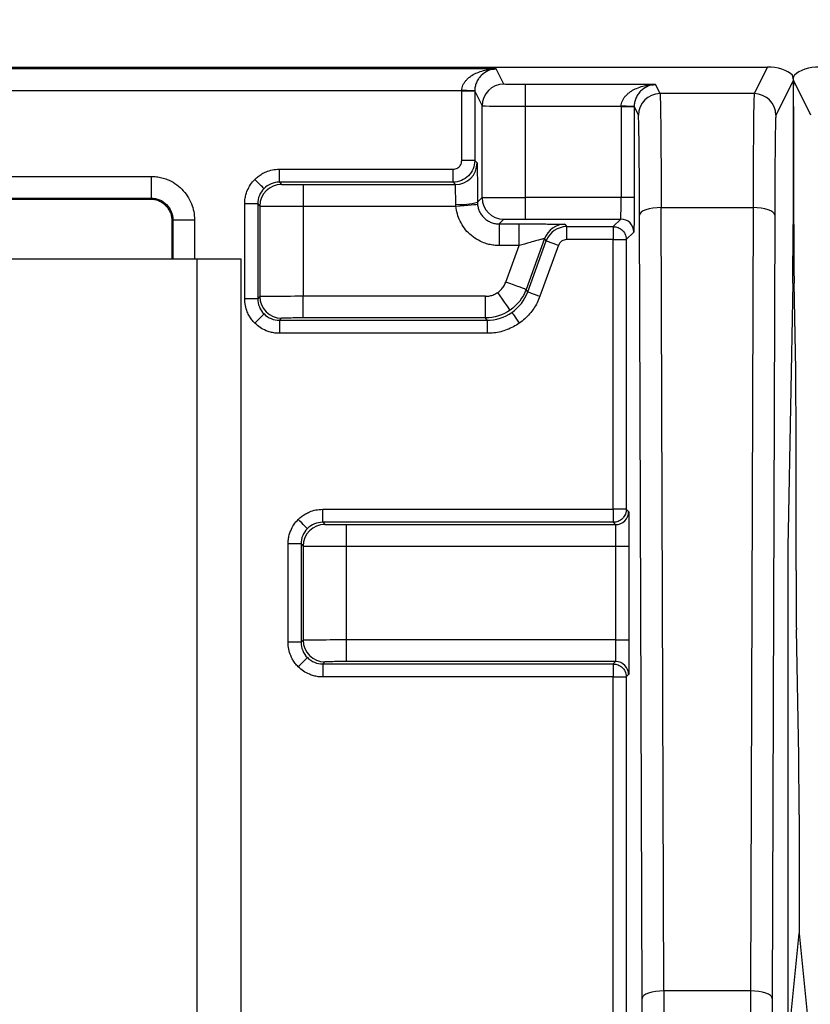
# Model space of a CAD drawing. Extents: x 897.4 to 914.4, y -8.5 to 2.5.
# Tile 44 of 102: x 903.022 to 903.382, y 0.979 to 1.426. Entities that reach past the tile are written whole.
import ezdxf

# ---------------------------------------------------------------- set-up
doc = ezdxf.new("R2010")
doc.units = 0
doc.header["$LTSCALE"] = 4
doc.header["$MEASUREMENT"] = 0
doc.layers.get('0').update_dxf_attribs({"linetype": 'CONTINUOUS'})
doc.layers.get('DEFPOINTS').update_dxf_attribs({"linetype": 'CONTINUOUS'})
doc.layers.add('DIMENSIONS', color=140, linetype='CONTINUOUS')
doc.styles.get("Standard").update_dxf_attribs({"font": 'romans.shx'})
doc.dimstyles.get("Standard").update_dxf_attribs({"dimtxt": 0.15, "dimasz": 0.18, "dimexe": 0.0625, "dimexo": 0.125, "dimgap": 0.0625, "dimtad": 0, "dimtih": 1, "dimtoh": 1, "dimzin": 0, "dimdsep": 46, "dimtxsty": 'Standard', "dimcen": 0, "dimadec": 0, "dimazin": 0, "dimtfac": 1, "dimtofl": 0, "dimtmove": 0, "dimatfit": 3, "dimfxl": 1, "dimtolj": 1, "dimtzin": 0, "dimarcsym": 0})

# ---------------------------------------------------------------- blocks, each defined once
blk = doc.blocks.new('*D6')
at = {"layer": 'DEFPOINTS', "color": 0, "transparency": 16777216}
for p in [(904.3338012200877, 2.023547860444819), (901.4539814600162, 1.398944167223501), (904.3338012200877, 1.398944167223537)]:
    blk.add_point(p, dxfattribs=at)
at = {"layer": 'DIMENSIONS', "color": 0, "lineweight": -2, "transparency": 16777216}
for p, q in [((901.4539814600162, 1.523944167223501), (901.4539814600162, 2.086047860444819)), ((904.3338012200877, 1.523944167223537), (904.3338012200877, 2.086047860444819)), ((901.6339814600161, 2.023547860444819), (902.5135341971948, 2.023547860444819)), ((904.1538012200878, 2.023547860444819), (903.2742484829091, 2.023547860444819))]:
    blk.add_line(p, q, dxfattribs=at)
at = {"layer": 'DIMENSIONS', "color": 0, "transparency": 16777216}
for points in [[(901.6339814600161, 2.053547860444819), (901.6339814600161, 1.993547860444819), (901.4539814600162, 2.023547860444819)], [(904.1538012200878, 2.053547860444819), (904.1538012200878, 1.993547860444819), (904.3338012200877, 2.023547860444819)]]:
    blk.add_solid(points, dxfattribs=at)
at = {"layer": 'DIMENSIONS', "color": 0, "transparency": 16777216, "char_height": 0.15, "attachment_point": 5}
for s, insert in [('\\A1;2.88', (902.8938913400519, 2.161047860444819)), ('\\A1;[73.1]', (902.8938913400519, 1.846762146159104))]:
    blk.add_mtext(s, dxfattribs=dict(at, insert=insert))

msp = doc.modelspace()

# ---------------------------------------------------------------- linework, layer by layer
for p, q in [((902.4256813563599, 1.404949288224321), (903.3621013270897, 1.404949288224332)), ((903.2387107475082, 1.404087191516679), (902.5490719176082, 1.404087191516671)), ((903.2421850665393, 1.397138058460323), (903.2387107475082, 1.404087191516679)), ((903.3621013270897, 1.404949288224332), (903.3560524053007, 1.392850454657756)), ((903.3111678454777, 1.39696778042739), (903.2520272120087, 1.396967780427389)), ((903.2520272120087, 1.387126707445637), (903.2520272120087, 1.396967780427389)), ((903.3132263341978, 1.392850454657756), (903.3111678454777, 1.39696778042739)), ((903.3738612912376, 1.39894423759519), (903.3658945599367, 1.383009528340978)), ((903.381828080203, 1.383009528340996), (903.3738613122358, 1.398944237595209)), ((902.56468077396, 1.394246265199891), (903.2231019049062, 1.394246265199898)), ((903.2230995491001, 1.393973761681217), (903.2231019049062, 1.394246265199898)), ((903.229004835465, 1.393973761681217), (903.2230995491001, 1.393973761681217)), ((903.2230995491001, 1.362429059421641), (903.2230995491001, 1.393973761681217)), ((903.229004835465, 1.393973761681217), (903.2323429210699, 1.387296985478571)), ((903.229004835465, 1.393973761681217), (903.229004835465, 1.362429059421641)), ((903.3560524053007, 1.392850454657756), (903.3132263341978, 1.392850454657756)), ((903.2323429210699, 1.345565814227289), (903.2323429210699, 1.387296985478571)), ((903.2520272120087, 1.345650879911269), (903.2520272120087, 1.387126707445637)), ((903.2520272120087, 1.387126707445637), (903.2955590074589, 1.387126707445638)), ((903.2955590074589, 1.387126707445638), (903.2955566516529, 1.386854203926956)), ((903.3014619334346, 1.386854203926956), (903.2955566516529, 1.386854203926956)), ((903.2955566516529, 1.386854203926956), (903.2955566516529, 1.345650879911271)), ((903.3014619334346, 1.386854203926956), (903.3014619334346, 1.345650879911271)), ((903.3014619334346, 1.386854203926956), (903.3033841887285, 1.383009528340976)), ((903.3737046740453, 1.37178188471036), (903.3737046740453, 1.333374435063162)), ((903.3740179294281, 1.333374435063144), (903.3740179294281, 1.371781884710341)), ((903.229004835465, 1.362429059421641), (903.2230995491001, 1.362429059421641)), ((903.229004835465, 1.362429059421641), (903.2300711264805, 1.361362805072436)), ((903.1402018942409, 1.352586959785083), (903.1402018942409, 1.358492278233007)), ((903.1402018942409, 1.358492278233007), (903.2191626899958, 1.358492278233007)), ((903.2191626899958, 1.352586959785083), (903.2191626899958, 1.358492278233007)), ((902.7058344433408, 1.355210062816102), (903.0819482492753, 1.355210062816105)), ((903.0819482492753, 1.355210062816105), (903.0819482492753, 1.345367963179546)), ((903.1402018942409, 1.352586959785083), (903.1411830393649, 1.351605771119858)), ((903.2191626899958, 1.352586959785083), (903.1402018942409, 1.352586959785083)), ((903.2202289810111, 1.351520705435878), (903.2191626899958, 1.352586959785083)), ((903.1510251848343, 1.351520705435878), (903.1510251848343, 1.341678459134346)), ((903.1510251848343, 1.351520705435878), (903.2202289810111, 1.351520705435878)), ((902.7058344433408, 1.345367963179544), (903.0819482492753, 1.345367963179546)), ((902.706264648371, 1.344937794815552), (903.0815180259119, 1.344937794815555)), ((903.0815180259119, 1.344937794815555), (903.0819482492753, 1.345367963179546)), ((903.2302407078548, 1.343463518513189), (903.2323429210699, 1.345565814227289)), ((903.2955566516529, 1.345650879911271), (903.2520272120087, 1.345650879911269)), ((903.2520272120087, 1.335808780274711), (903.2520272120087, 1.345650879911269)), ((903.3014619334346, 1.345650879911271), (903.2955566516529, 1.345650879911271)), ((903.1303597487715, 1.342744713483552), (903.1244544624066, 1.342744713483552)), ((903.1244544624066, 1.299638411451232), (903.1244544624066, 1.342744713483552)), ((903.1303597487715, 1.342744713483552), (903.1313408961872, 1.341763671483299)), ((903.1303597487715, 1.342744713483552), (903.1303597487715, 1.299638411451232)), ((903.1313408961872, 1.341763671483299), (903.1313408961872, 1.300619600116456)), ((903.1510251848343, 1.341678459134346), (903.1510251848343, 1.300704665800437)), ((903.1510251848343, 1.341678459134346), (903.2204804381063, 1.341678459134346)), ((903.3149110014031, 0.9849151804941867), (903.3137809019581, 1.341031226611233)), ((903.3137809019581, 1.341031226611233), (903.3554978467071, 1.341031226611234)), ((903.3554978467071, 1.341031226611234), (903.3543677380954, 0.9849151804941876)), ((903.0917903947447, 1.335525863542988), (903.0913601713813, 1.335095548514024)), ((903.0913601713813, 1.335095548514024), (903.0913601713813, 1.317665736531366)), ((903.0917903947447, 1.335525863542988), (903.0917903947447, 1.317665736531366)), ((903.0917903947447, 1.335525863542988), (903.101632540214, 1.335525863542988)), ((903.101632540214, 1.335525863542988), (903.101632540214, 1.317665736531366)), ((903.2400835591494, 1.333622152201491), (903.2421850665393, 1.33572371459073)), ((903.2520272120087, 1.335808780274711), (903.2954204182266, 1.335808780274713)), ((903.2919971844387, 1.332385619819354), (903.2954204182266, 1.335808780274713)), ((903.3050688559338, 0.9815515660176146), (903.3039387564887, 1.337667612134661)), ((903.3653399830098, 1.337667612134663), (903.3642098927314, 0.9815515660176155)), ((903.2400835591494, 1.333622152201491), (903.2491436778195, 1.333622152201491)), ((903.2400835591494, 1.333622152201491), (903.2400835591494, 1.323780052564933)), ((903.2491436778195, 1.323780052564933), (903.2491436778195, 1.333622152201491)), ((903.2700243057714, 1.333454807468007), (903.2700292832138, 1.333451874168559)), ((903.2700292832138, 1.333451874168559), (903.2707758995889, 1.332385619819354)), ((903.2707758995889, 1.332385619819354), (903.2919971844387, 1.332385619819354)), ((903.2707758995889, 1.332385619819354), (903.2707758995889, 1.32648030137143)), ((903.2919971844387, 1.332385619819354), (903.2919971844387, 1.32648030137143)), ((903.3013257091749, 1.329903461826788), (903.297902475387, 1.32648030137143)), ((903.2607806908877, 1.326975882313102), (903.2523505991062, 1.303814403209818)), ((903.2530972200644, 1.302748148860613), (903.2615273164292, 1.325909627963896)), ((903.2615273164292, 1.325909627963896), (903.2607806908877, 1.326975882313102)), ((903.2919971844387, 1.32648030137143), (903.2707758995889, 1.32648030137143)), ((903.2919971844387, 1.32648030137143), (903.297902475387, 1.32648030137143)), ((903.2919971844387, 1.203890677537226), (903.2919971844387, 1.32648030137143)), ((903.297902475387, 1.32648030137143), (903.297902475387, 1.203890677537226)), ((903.2491436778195, 1.323780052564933), (903.2400835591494, 1.323780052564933)), ((903.2431020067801, 1.307180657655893), (903.2491436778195, 1.323780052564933)), ((903.2670764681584, 1.323889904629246), (903.2586463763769, 1.300728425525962)), ((903.1027692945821, 1.317665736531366), (902.6779267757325, 1.317665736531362)), ((903.1027692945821, 1.317665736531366), (903.1027692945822, 0.9276658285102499)), ((903.1228480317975, 1.317665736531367), (903.1027692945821, 1.317665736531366)), ((903.1228480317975, 0.9276658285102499), (903.1228480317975, 1.317665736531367)), ((903.2530972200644, 1.302748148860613), (903.2523505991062, 1.303814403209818)), ((903.3735558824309, 1.30661350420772), (903.3714483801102, 1.194003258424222)), ((903.3748999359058, 1.267434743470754), (903.3741667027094, 1.3066135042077)), ((903.1303597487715, 1.299638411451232), (903.1244544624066, 1.299638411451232)), ((903.1313408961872, 1.300619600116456), (903.1303597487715, 1.299638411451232)), ((903.2338534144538, 1.300704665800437), (903.1510251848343, 1.300704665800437)), ((903.1510251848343, 1.290862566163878), (903.1510251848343, 1.300704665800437)), ((903.2338534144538, 1.290862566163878), (903.2338534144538, 1.300704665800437)), ((903.1411830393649, 1.290777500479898), (903.1402018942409, 1.289796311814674)), ((903.1402018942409, 1.289796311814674), (903.2346000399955, 1.289796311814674)), ((903.1402018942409, 1.289796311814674), (903.1402018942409, 1.283890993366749)), ((903.2338534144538, 1.290862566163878), (903.1510251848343, 1.290862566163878)), ((903.2346000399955, 1.289796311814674), (903.2338534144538, 1.290862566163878)), ((903.2346000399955, 1.289796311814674), (903.2346000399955, 1.283890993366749)), ((903.2346000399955, 1.283890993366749), (903.1402018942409, 1.283890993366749)), ((903.3750487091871, 1.176009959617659), (903.3750487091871, 1.240673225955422)), ((903.1599099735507, 1.197985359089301), (903.1599099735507, 1.203890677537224)), ((903.1599099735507, 1.203890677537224), (903.2919971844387, 1.203890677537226)), ((903.2919971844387, 1.203890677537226), (903.2919971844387, 1.197985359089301)), ((903.297902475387, 1.203890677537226), (903.2919971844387, 1.203890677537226)), ((903.297902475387, 1.203890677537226), (903.2989687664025, 1.202824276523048)), ((903.2919971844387, 1.197985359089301), (903.1599099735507, 1.197985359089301)), ((903.1599099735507, 1.197985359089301), (903.1608911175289, 1.197004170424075)), ((903.1707332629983, 1.187076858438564), (903.1707332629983, 1.196919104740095)), ((903.1707332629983, 1.196919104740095), (903.2930634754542, 1.196919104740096)), ((903.2930634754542, 1.196919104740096), (903.2919971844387, 1.197985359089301)), ((903.1500678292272, 1.188143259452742), (903.1441625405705, 1.188143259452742)), ((903.1441625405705, 1.143408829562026), (903.1441625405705, 1.188143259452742)), ((903.1500678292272, 1.188143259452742), (903.1510489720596, 1.187162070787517)), ((903.1500678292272, 1.188143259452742), (903.1500678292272, 1.143408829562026)), ((903.1510489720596, 1.187162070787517), (903.1510489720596, 1.144390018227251)), ((903.1707332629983, 1.144475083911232), (903.1707332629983, 1.187076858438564)), ((903.1707332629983, 1.187076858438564), (903.2931997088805, 1.187076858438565)), ((903.2931997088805, 1.187076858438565), (903.2991049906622, 1.187076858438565)), ((903.2931997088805, 1.144475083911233), (903.2931997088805, 1.187076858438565)), ((903.2991049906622, 1.187076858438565), (903.2991049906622, 1.144475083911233)), ((903.3712996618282, 1.167242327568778), (903.3712996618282, 0.9510147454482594)), ((903.376274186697, 1.091717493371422), (903.3751975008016, 1.149248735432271)), ((903.1500678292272, 1.143408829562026), (903.1441625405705, 1.143408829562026)), ((903.1510489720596, 1.144390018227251), (903.1500678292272, 1.143408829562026)), ((903.2931997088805, 1.144475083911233), (903.1707332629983, 1.144475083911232)), ((903.1707332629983, 1.134632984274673), (903.1707332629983, 1.144475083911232)), ((903.2931997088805, 1.144475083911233), (903.2991049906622, 1.144475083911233)), ((903.1608911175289, 1.13454777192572), (903.1599099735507, 1.133566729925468)), ((903.1599099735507, 1.133566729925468), (903.2919971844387, 1.133566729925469)), ((903.1599099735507, 1.133566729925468), (903.1599099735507, 1.127661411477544)), ((903.2930634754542, 1.134632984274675), (903.1707332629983, 1.134632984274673)), ((903.2919971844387, 1.133566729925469), (903.2930634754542, 1.134632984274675)), ((903.2919971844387, 1.133566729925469), (903.2919971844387, 1.127661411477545)), ((903.2989687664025, 1.128727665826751), (903.297902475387, 1.127661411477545)), ((903.2919971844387, 1.127661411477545), (903.1599099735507, 1.127661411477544)), ((903.2919971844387, 1.127661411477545), (903.297902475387, 1.127661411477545)), ((903.2919971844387, 0.9342056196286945), (903.2919971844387, 1.127661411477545)), ((903.297902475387, 1.127661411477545), (903.297902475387, 0.9342056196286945)), ((903.3764229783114, 1.064955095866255), (903.3764229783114, 1.011032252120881)), ((903.3717559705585, 0.9642427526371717), (903.3764229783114, 1.011032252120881)), ((903.3764229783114, 1.011032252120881), (903.3810899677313, 0.9642427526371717)), ((903.3543677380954, 0.9849151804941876), (903.3149110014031, 0.9849151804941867))]:
    msp.add_line(p, q)
at = {"flags": 128}
for points in [[(903.2290062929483, 1.394144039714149), (903.2288838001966, 1.394146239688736), (903.2285416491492, 1.394152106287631), (903.2279928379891, 1.394161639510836), (903.2272582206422, 1.394174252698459), (903.2263657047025, 1.394189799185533), (903.2253491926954, 1.394207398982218), (903.2242473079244, 1.394226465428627), (903.2231019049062, 1.394246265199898)], [(903.3014633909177, 1.387024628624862), (903.301340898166, 1.387026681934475), (903.3009987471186, 1.387032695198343), (903.3004499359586, 1.387042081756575), (903.2997153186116, 1.387054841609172), (903.2988228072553, 1.387070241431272), (903.2978062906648, 1.387087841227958), (903.2967044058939, 1.387106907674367), (903.2955590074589, 1.387126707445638)], [(903.1332422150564, 1.349704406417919), (903.1331532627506, 1.349793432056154), (903.1329097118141, 1.350036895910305), (903.1325207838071, 1.350425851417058), (903.1320011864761, 1.350945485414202), (903.131370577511, 1.351576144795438), (903.1306528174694, 1.352293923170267), (903.1298750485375, 1.3530716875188), (903.1290667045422, 1.353879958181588)], [(903.2204804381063, 1.341678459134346), (903.2223813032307, 1.341851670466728), (903.2242100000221, 1.342018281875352), (903.2258970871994, 1.342171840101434), (903.2273785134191, 1.342306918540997), (903.2285980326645, 1.342417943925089), (903.2295093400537, 1.342500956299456), (903.230077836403, 1.342552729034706), (903.2302819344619, 1.342571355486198)], [(903.3137809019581, 1.341031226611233), (903.3118706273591, 1.340961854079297), (903.3100329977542, 1.340767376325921), (903.3083379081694, 1.340454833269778), (903.3068498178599, 1.340036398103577), (903.305625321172, 1.339527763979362), (903.304710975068, 1.338948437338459), (903.3041415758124, 1.338320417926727), (903.3039387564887, 1.337667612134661)], [(903.3653399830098, 1.337667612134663), (903.3651371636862, 1.338320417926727), (903.364567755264, 1.33894843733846), (903.3636534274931, 1.339527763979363), (903.3624289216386, 1.340036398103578), (903.3609408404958, 1.34045483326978), (903.3592457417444, 1.340767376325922), (903.3574081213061, 1.340961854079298), (903.3554978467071, 1.341031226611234)], [(903.2615273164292, 1.325909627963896), (903.2616421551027, 1.325867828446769), (903.2619635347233, 1.325750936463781), (903.2624792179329, 1.325563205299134), (903.2631696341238, 1.325311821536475), (903.2640085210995, 1.32500661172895), (903.2649640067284, 1.324658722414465), (903.2659997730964, 1.324281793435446), (903.2670764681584, 1.323889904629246)], [(903.2523505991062, 1.303814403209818), (903.2521591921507, 1.3038840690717), (903.2516235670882, 1.304078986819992), (903.2507640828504, 1.30439182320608), (903.2496133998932, 1.304810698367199), (903.248215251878, 1.305319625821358), (903.2466227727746, 1.305899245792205), (903.2448964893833, 1.306527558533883), (903.2431020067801, 1.307180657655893)], [(903.2530972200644, 1.302748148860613), (903.2532120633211, 1.302706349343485), (903.2535334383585, 1.302589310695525), (903.2540491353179, 1.302401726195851), (903.2547395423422, 1.30215034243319), (903.255578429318, 1.301845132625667), (903.2565339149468, 1.30149724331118), (903.2575696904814, 1.301120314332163), (903.2586463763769, 1.300728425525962)], [(903.2451437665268, 1.294422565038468), (903.2450251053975, 1.29459210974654), (903.2446969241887, 1.295060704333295), (903.2441716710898, 1.295810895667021), (903.2434692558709, 1.296814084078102), (903.2426163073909, 1.298032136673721), (903.2416451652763, 1.299419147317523), (903.2405926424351, 1.30092231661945), (903.239498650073, 1.302484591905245)], [(903.1332422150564, 1.292678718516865), (903.1331532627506, 1.292589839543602), (903.1329097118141, 1.292346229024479), (903.1325207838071, 1.291957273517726), (903.1320011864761, 1.291437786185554), (903.131370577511, 1.290807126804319), (903.1306528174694, 1.290089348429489), (903.1298750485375, 1.289311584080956), (903.1290667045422, 1.288503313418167)], [(903.2458905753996, 1.293356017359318), (903.2459617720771, 1.293254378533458), (903.2461586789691, 1.292973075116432), (903.2464738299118, 1.29252310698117), (903.2468952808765, 1.29192119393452), (903.2474070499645, 1.291190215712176), (903.2479897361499, 1.29035803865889), (903.2486212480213, 1.289456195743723), (903.2492776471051, 1.288518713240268)], [(903.1529502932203, 1.195102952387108), (903.152861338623, 1.195191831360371), (903.1526177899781, 1.195435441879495), (903.152228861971, 1.195824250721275), (903.1517092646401, 1.196343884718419), (903.1510786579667, 1.196974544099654), (903.1503608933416, 1.197692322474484), (903.1495831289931, 1.198470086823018), (903.1487747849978, 1.199278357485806)], [(903.1529502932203, 1.13644913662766), (903.152861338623, 1.136360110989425), (903.1526177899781, 1.136116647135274), (903.152228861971, 1.135727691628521), (903.1517092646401, 1.135208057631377), (903.1510786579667, 1.134577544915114), (903.1503608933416, 1.133859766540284), (903.1495831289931, 1.133082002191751), (903.1487747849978, 1.13227358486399)], [(903.3149110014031, 0.9849151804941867), (903.313000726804, 0.9848459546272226), (903.3111630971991, 0.984651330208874), (903.3094680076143, 0.9843387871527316), (903.3079799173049, 0.98392035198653), (903.306755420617, 0.9834118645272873), (903.3058410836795, 0.9828325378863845), (903.3052716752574, 0.982204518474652), (903.3050688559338, 0.9815515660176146)], [(903.3642098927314, 0.9815515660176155), (903.3640070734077, 0.9822045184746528), (903.3634376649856, 0.9828325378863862), (903.3625233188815, 0.9834118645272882), (903.3612988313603, 0.9839203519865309), (903.3598107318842, 0.9843387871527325), (903.3581156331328, 0.9846513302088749), (903.3562780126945, 0.9848459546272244), (903.3543677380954, 0.9849151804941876)]]:
    msp.add_lwpolyline(points, dxfattribs=at)
for centre, radius, start, end in [((903.2421861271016, 1.387294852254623), 0.009843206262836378, 90.00617336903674, 179.9875828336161), ((903.3132274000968, 1.383007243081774), 0.009843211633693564, 90.00620442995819, 179.9866978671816), ((903.3560513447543, 1.383007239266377), 0.009843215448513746, 0.01332433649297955, 89.99382672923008), ((903.2202282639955, 1.361363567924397), 0.009842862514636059, 270.0041737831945, 359.9955594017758), ((903.1411839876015, 1.341762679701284), 0.009843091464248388, 90.00551960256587, 179.9942269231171), ((903.2227880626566, 1.370935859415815), 0.02846526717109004, 265.1846724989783, 285.1778086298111), ((903.2421857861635, 1.345566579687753), 0.009842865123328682, 180.0044557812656, 269.9958110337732), ((903.2954198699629, 1.329902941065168), 0.005905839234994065, 0.005052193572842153, 89.99468099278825), ((903.2700276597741, 1.323612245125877), 0.009842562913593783, 90.01952440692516, 160.0050235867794), ((903.2700298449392, 1.323608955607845), 0.00984291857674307, 90.00326981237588, 159.9972106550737), ((903.1411837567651, 1.300620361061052), 0.009842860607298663, 180.0044294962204, 269.9958239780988), ((903.2930630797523, 1.202824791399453), 0.005905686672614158, 270.0038390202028, 359.9950047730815), ((903.1608919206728, 1.18716122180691), 0.009842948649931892, 90.00467509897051, 179.9950580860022), ((905.1655790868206, 1.172584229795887), 1.79053365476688, 179.8903790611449, 180.7467400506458), ((903.1608920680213, 1.144390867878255), 0.009843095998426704, 180.0049457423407, 269.9944672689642), ((903.2930629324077, 1.128727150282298), 0.005905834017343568, 0.0050015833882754, 89.99473160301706)]:
    msp.add_arc(centre, radius, start, end)
for centre, major_axis, ratio, start_param, end_param in [((903.3645606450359, 1.400027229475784), (0.01012105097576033, -0.001521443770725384), 0.4624974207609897, 0.5768515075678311, 1.88505368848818), ((903.3831619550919, 1.400027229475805), (0.01012105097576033, 0.00152144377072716), 0.4624974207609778, 1.256538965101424, 2.564741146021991), ((903.3739623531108, 1.371781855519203), (-8.88178419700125e-16, 0.02952755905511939), 0.008726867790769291, 0.4029786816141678, 1.570796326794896), ((903.373760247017, 1.371781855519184), (-1.77635683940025e-15, 0.02952755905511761), 0.008726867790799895, 4.71238898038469, 5.880206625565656), ((903.3734469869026, 1.33337450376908), (-8.881784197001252e-16, 0.0295275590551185), 0.008726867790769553, 3.577924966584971, 4.71238898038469), ((903.3742756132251, 1.333374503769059), (0, 0.02952755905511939), 0.008726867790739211, 1.570796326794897, 2.705260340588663), ((903.3747910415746, 1.240673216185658), (0, 0.02952780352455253), 0.008726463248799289, 4.71238898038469, 5.846870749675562), ((903.3715573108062, 1.16724225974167), (0, 0.0295275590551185), 0.008726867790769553, 0.4363323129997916, 1.570796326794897), ((903.3761652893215, 1.064956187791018), (-9.151066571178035e-09, 0.02952780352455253), 0.008726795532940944, 4.712353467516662, 5.846849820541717)]:
    msp.add_ellipse(centre, major_axis=major_axis, ratio=ratio, start_param=start_param, end_param=end_param)
for points, knots in [([(903.2231019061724, 1.39424621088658), (903.2231383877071, 1.394654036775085), (903.2232136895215, 1.395495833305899), (903.2236503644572, 1.396729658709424), (903.2243153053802, 1.397939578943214), (903.225233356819, 1.399104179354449), (903.2263950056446, 1.400202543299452), (903.2280101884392, 1.401358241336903), (903.2302319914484, 1.402493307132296), (903.2327856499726, 1.403341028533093), (903.2356804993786, 1.403937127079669), (903.2375886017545, 1.404031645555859), (903.2387107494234, 1.404087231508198)], [0, 0, 0, 0, 0.05428158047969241, 0.1120430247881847, 0.1750579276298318, 0.2446996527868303, 0.3219891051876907, 0.4076742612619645, 0.5400691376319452, 0.6996984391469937, 0.8233938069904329, 1, 1, 1, 1]), ([(903.2350411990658, 1.403220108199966), (903.2339669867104, 1.402639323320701), (903.2324116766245, 1.401798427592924), (903.23068125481, 1.399662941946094), (903.2297531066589, 1.397930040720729), (903.2291484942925, 1.396077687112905), (903.2290518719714, 1.394763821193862), (903.2290062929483, 1.394144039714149)], [0, 0, 0, 0, 0.4072141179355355, 0.5895894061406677, 0.7456237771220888, 0.880004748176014, 0.9999999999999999, 0.9999999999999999, 0.9999999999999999, 0.9999999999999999]), ([(903.2387107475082, 1.404087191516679), (903.2375029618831, 1.404072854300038), (903.2362479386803, 1.404057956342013), (903.2350849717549, 1.403250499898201), (903.2350411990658, 1.403220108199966)], [0, 0, 0, 0, 0.9623611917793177, 1, 1, 1, 1]), ([(903.2520272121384, 1.396967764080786), (903.2494577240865, 1.396967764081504), (903.246917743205, 1.396986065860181), (903.2432781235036, 1.397049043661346), (903.2422074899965, 1.397093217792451), (903.2421850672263, 1.397138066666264)], [0, 0, 0, 0, 0.5, 0.5, 1, 1, 1, 1]), ([(903.2955590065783, 1.38712674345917), (903.295595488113, 1.387534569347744), (903.2956707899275, 1.38837636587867), (903.2961074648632, 1.389610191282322), (903.2967724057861, 1.390820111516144), (903.2976904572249, 1.39198471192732), (903.2988521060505, 1.393083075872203), (903.3004672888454, 1.394238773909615), (903.3026890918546, 1.395373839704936), (903.3052427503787, 1.396221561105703), (903.3081375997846, 1.396817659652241), (903.3100457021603, 1.396912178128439), (903.3111678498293, 1.396967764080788)], [0, 0, 0, 0, 0.05428158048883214, 0.1120430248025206, 0.1750579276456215, 0.2446996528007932, 0.3219891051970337, 0.4076742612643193, 0.5400691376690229, 0.6996984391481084, 0.8233938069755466, 1, 1, 1, 1]), ([(903.3111678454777, 1.39696778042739), (903.3099600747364, 1.39695345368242), (903.3087050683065, 1.39693856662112), (903.3075420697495, 1.396131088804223), (903.3074982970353, 1.396100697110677)], [0, 0, 0, 0, 0.9623621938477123, 1, 1, 1, 1]), ([(903.3074982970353, 1.396100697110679), (903.3064241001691, 1.395519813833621), (903.3048688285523, 1.394678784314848), (903.3031383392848, 1.392543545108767), (903.3022101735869, 1.390810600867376), (903.3016056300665, 1.388958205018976), (903.3015089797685, 1.387644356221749), (903.3014633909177, 1.387024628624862)], [0, 0, 0, 0, 0.4072183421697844, 0.5895894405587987, 0.7456239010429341, 0.8800136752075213, 1, 1, 1, 1]), ([(903.3132263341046, 1.392850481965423), (903.3132409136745, 1.392776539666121), (903.3132697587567, 1.392630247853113), (903.3133115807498, 1.391896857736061), (903.3133517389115, 1.390823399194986), (903.3133901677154, 1.389404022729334), (903.3134268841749, 1.387679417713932), (903.3134618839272, 1.385678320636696), (903.313495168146, 1.383432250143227), (903.3135267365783, 1.380971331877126), (903.3135565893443, 1.378325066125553), (903.3135847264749, 1.375521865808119), (903.3136111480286, 1.372588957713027), (903.3136358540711, 1.369552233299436), (903.3136588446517, 1.366436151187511), (903.3136801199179, 1.363263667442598), (903.3136996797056, 1.360056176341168), (903.313717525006, 1.356833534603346), (903.3137336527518, 1.35361389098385), (903.3137480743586, 1.350414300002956), (903.313760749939, 1.347248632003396), (903.3137718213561, 1.344135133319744), (903.313777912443, 1.34205296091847), (903.313780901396, 1.341031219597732)], [0, 0, 0, 0, 0.06069539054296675, 0.1200833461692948, 0.1781638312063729, 0.2349368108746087, 0.2904022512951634, 0.3445601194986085, 0.3974103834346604, 0.4489530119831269, 0.4991879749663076, 0.5481152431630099, 0.5957347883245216, 0.6420465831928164, 0.6870506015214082, 0.7307468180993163, 0.7731352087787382, 0.8142157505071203, 0.8539884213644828, 0.8924532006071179, 0.9296100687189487, 0.9654590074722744, 1, 1, 1, 1]), ([(903.3560524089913, 1.392850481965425), (903.355931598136, 1.392574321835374), (903.3558119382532, 1.38740082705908), (903.3556154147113, 1.3690374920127), (903.3555391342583, 1.35590214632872), (903.3554978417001, 1.341031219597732)], [0, 0, 0, 0, 0.5, 0.5, 1, 1, 1, 1]), ([(903.2323429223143, 1.387297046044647), (903.2323877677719, 1.387252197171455), (903.234529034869, 1.387208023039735), (903.2418082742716, 1.387145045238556), (903.246888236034, 1.387126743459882), (903.2520272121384, 1.38712674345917)], [0, 0, 0, 0, 0.5, 0.5, 1, 1, 1, 1]), ([(903.3039387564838, 1.337667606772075), (903.3039334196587, 1.339245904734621), (903.3039227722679, 1.342394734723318), (903.3039030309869, 1.346928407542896), (903.3038806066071, 1.351294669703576), (903.3038461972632, 1.356975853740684), (903.3037956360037, 1.363602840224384), (903.3037243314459, 1.370419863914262), (903.3036448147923, 1.375939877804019), (903.3035600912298, 1.379876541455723), (903.3034725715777, 1.382409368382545), (903.3034136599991, 1.382809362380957), (903.3033841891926, 1.383009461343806)], [0, 0, 0, 0, 0.06120223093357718, 0.1221033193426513, 0.1830357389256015, 0.2443314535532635, 0.3720775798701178, 0.5000764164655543, 0.6278240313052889, 0.7558242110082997, 0.8778498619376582, 1, 1, 1, 1]), ([(903.3658945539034, 1.383009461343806), (903.3658797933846, 1.382944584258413), (903.3658503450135, 1.382815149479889), (903.3658065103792, 1.382150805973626), (903.3657631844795, 1.381141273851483), (903.3657051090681, 1.379260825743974), (903.3656339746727, 1.375937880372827), (903.3655545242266, 1.370429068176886), (903.3654831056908, 1.363608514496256), (903.3654230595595, 1.35570870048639), (903.3653736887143, 1.347049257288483), (903.3653512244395, 1.340795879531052), (903.3653399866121, 1.337667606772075)], [0, 0, 0, 0, 0.06120422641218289, 0.1221071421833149, 0.1830411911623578, 0.2443383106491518, 0.3720864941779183, 0.5000860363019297, 0.6278329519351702, 0.7558310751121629, 0.8778536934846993, 1, 1, 1, 1]), ([(903.2290048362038, 1.362429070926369), (903.2290046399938, 1.359852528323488), (903.227943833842, 1.357291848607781), (903.2242999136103, 1.353647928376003), (903.2217392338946, 1.352587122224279), (903.2191626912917, 1.35258692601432)], [0, 0, 0, 0, 0.5, 0.5, 1, 1, 1, 1]), ([(903.2191626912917, 1.35849221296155), (903.2195082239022, 1.358515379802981), (903.2201897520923, 1.358561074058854), (903.2211534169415, 1.358975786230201), (903.2220981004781, 1.359712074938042), (903.2229460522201, 1.360869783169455), (903.2230481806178, 1.361907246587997), (903.2230995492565, 1.362429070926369)], [0, 0, 0, 0, 0.1675370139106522, 0.3304498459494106, 0.5006327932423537, 0.7488278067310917, 1, 1, 1, 1]), ([(903.2300711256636, 1.361362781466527), (903.2300778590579, 1.361329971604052), (903.230091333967, 1.361264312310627), (903.2301113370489, 1.36081468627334), (903.2301346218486, 1.359988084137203), (903.2301604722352, 1.358531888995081), (903.2301865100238, 1.356262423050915), (903.2302086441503, 1.353459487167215), (903.2302250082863, 1.350306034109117), (903.2302364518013, 1.346936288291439), (903.2302392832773, 1.344625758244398), (903.23024070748, 1.343463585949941)], [0, 0, 0, 0, 0.07999424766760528, 0.1600849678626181, 0.2413853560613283, 0.369238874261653, 0.5000676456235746, 0.6279204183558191, 0.7587483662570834, 0.8786529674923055, 1, 1, 1, 1]), ([(903.1290667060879, 1.353879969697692), (903.1295699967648, 1.354347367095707), (903.1305742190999, 1.355279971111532), (903.1323032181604, 1.356417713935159), (903.1344580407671, 1.357479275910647), (903.1371057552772, 1.35832355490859), (903.139167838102, 1.358435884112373), (903.1402018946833, 1.358492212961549)], [0, 0, 0, 0, 0.1665538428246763, 0.3323270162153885, 0.5001877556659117, 0.7493630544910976, 1, 1, 1, 1]), ([(903.0819482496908, 1.355210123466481), (903.0827681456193, 1.355180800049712), (903.0844082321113, 1.355122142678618), (903.0868421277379, 1.354637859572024), (903.0896798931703, 1.353728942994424), (903.092821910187, 1.352106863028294), (903.0959388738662, 1.349561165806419), (903.0985167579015, 1.346426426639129), (903.100308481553, 1.342933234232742), (903.1014405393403, 1.339246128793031), (903.1015682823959, 1.336770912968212), (903.1016325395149, 1.335525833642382)], [0, 0, 0, 0, 0.07959863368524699, 0.1592258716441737, 0.2401326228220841, 0.368603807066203, 0.5000688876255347, 0.6285405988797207, 0.7600078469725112, 0.8792795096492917, 0.9999999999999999, 0.9999999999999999, 0.9999999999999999, 0.9999999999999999]), ([(903.124454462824, 1.34274478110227), (903.1244798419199, 1.343431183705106), (903.1245304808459, 1.34480076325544), (903.1249485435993, 1.346827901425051), (903.1257215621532, 1.34910224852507), (903.1269967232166, 1.351571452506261), (903.128375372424, 1.353108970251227), (903.1290667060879, 1.353879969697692)], [0, 0, 0, 0, 0.1665593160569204, 0.3323359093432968, 0.5001978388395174, 0.749370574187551, 1, 1, 1, 1]), ([(903.1411830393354, 1.351605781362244), (903.1412212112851, 1.351600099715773), (903.1412961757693, 1.351588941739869), (903.1418726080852, 1.351572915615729), (903.1427981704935, 1.35155821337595), (903.1440528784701, 1.351545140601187), (903.145600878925, 1.351534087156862), (903.1473402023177, 1.351526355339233), (903.1491744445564, 1.351521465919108), (903.1504057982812, 1.351520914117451), (903.1510251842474, 1.351520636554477)], [0, 0, 0, 0, 0.126975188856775, 0.2493618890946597, 0.3721541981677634, 0.5002987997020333, 0.6286582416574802, 0.7600084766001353, 0.8792813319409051, 1, 1, 1, 1]), ([(903.2203985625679, 1.342571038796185), (903.2203702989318, 1.344974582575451), (903.2203420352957, 1.347282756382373), (903.2202855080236, 1.350553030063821), (903.2202572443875, 1.351499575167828), (903.2202289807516, 1.351520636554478)], [0, 0, 0, 0, 0.5, 0.5, 1, 1, 1, 1]), ([(903.0815180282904, 1.344937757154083), (903.0821731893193, 1.344904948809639), (903.0834595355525, 1.344840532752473), (903.0853103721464, 1.344274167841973), (903.0870098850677, 1.34335342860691), (903.0885225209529, 1.342098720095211), (903.0898026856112, 1.340546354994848), (903.0906980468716, 1.338799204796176), (903.0912641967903, 1.336955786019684), (903.0913280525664, 1.335718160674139), (903.0913601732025, 1.335095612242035)], [0, 0, 0, 0, 0.1270055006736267, 0.2493631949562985, 0.3721264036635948, 0.5003004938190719, 0.6287126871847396, 0.7601190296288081, 0.8793354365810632, 1, 1, 1, 1]), ([(903.0819482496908, 1.345367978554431), (903.0845324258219, 1.345368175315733), (903.0870860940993, 1.344307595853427), (903.0907300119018, 1.340663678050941), (903.0917905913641, 1.338110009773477), (903.0917903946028, 1.335525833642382)], [0, 0, 0, 0, 0.5, 0.5, 1, 1, 1, 1]), ([(903.2323429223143, 1.345565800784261), (903.2323876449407, 1.345579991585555), (903.2345290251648, 1.345594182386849), (903.241808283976, 1.345622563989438), (903.2469023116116, 1.345636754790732), (903.2520272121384, 1.345650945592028)], [0, 0, 0, 0, 0.5, 0.5, 1, 1, 1, 1]), ([(903.29542041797, 1.335808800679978), (903.2954431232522, 1.335831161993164), (903.2954658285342, 1.336901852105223), (903.2955112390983, 1.340541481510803), (903.2955339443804, 1.343088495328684), (903.2955566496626, 1.345650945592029)], [0, 0, 0, 0, 0.5, 0.5, 1, 1, 1, 1]), ([(903.3014619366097, 1.345650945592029), (903.3014617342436, 1.344998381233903), (903.3014613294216, 1.343692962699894), (903.3014579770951, 1.341755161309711), (903.3014489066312, 1.33848121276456), (903.3014299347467, 1.335168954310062), (903.3014012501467, 1.332447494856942), (903.3013770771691, 1.33100285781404), (903.301351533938, 1.330081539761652), (903.301334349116, 1.329963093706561), (903.3013257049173, 1.32990351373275)], [0, 0, 0, 0, 0.07973986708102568, 0.1595151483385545, 0.2405662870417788, 0.4993800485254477, 0.6279733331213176, 0.7595647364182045, 0.8790577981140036, 1, 1, 1, 1]), ([(903.1313408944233, 1.341763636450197), (903.1313857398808, 1.34174121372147), (903.1335270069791, 1.341719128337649), (903.1408062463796, 1.341687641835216), (903.1458862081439, 1.341678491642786), (903.1510251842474, 1.341678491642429)], [0, 0, 0, 0, 0.5, 0.5, 1, 1, 1, 1]), ([(903.2400835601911, 1.323780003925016), (903.2393075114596, 1.323806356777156), (903.2377545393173, 1.323859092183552), (903.2354464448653, 1.324293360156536), (903.2327569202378, 1.325105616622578), (903.2297674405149, 1.326552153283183), (903.226753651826, 1.328821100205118), (903.2241904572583, 1.331631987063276), (903.2222959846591, 1.334799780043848), (903.2209717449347, 1.338186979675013), (903.2206448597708, 1.340510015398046), (903.2204804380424, 1.34167849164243)], [0, 0, 0, 0, 0.07996142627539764, 0.1600129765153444, 0.2412797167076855, 0.3691832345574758, 0.5000634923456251, 0.6279670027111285, 0.7588486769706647, 0.878701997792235, 1, 1, 1, 1]), ([(903.2302819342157, 1.342571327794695), (903.2303681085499, 1.34197592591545), (903.2305407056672, 1.340783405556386), (903.2312085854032, 1.339089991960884), (903.2321545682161, 1.337537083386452), (903.2333791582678, 1.336182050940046), (903.2348347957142, 1.33507002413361), (903.2364756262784, 1.334249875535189), (903.2382459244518, 1.333721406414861), (903.2394704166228, 1.333655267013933), (903.2400835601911, 1.333622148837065)], [0, 0, 0, 0, 0.123736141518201, 0.2478290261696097, 0.3722808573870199, 0.4970938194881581, 0.6222700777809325, 0.7478117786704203, 0.8737210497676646, 1, 1, 1, 1]), ([(903.2421850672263, 1.335723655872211), (903.2422074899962, 1.335746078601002), (903.2432781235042, 1.335768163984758), (903.2469177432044, 1.335799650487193), (903.2494577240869, 1.33580880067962), (903.2520272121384, 1.335808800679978)], [0, 0, 0, 0, 0.5, 0.5, 1, 1, 1, 1]), ([(903.249143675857, 1.333622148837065), (903.2500027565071, 1.333621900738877), (903.2517195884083, 1.333621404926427), (903.2542690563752, 1.333617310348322), (903.2572353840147, 1.333609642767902), (903.2605200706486, 1.333595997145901), (903.2638019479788, 1.33357451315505), (903.2665387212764, 1.333547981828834), (903.2684765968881, 1.333518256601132), (903.2697367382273, 1.333486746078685), (903.2699282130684, 1.333465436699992), (903.2700243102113, 1.333454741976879)], [0, 0, 0, 0, 0.08216740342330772, 0.1642076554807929, 0.2472364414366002, 0.3778146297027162, 0.5099256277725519, 0.637453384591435, 0.766435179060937, 0.8827787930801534, 1, 1, 1, 1]), ([(903.2919971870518, 1.332385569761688), (903.2920976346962, 1.332384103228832), (903.2922747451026, 1.332381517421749), (903.2926340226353, 1.332355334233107), (903.2932697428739, 1.332268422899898), (903.2945883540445, 1.331890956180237), (903.2961062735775, 1.330884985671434), (903.2975544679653, 1.328980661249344), (903.297770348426, 1.327429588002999), (903.297902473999, 1.32648028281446)], [0, 0, 0, 0, 0.03267073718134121, 0.05760540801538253, 0.1171349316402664, 0.2411405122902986, 0.5008425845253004, 0.694500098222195, 1, 1, 1, 1]), ([(903.2607783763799, 1.326977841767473), (903.2607414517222, 1.326974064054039), (903.2606663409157, 1.326966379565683), (903.2602163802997, 1.326855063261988), (903.2595141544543, 1.32667513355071), (903.2585353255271, 1.326417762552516), (903.2568457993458, 1.325965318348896), (903.2537731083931, 1.325066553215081), (903.2508528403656, 1.324254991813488), (903.249143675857, 1.323780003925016)], [0, 0, 0, 0, 0.08586724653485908, 0.1746680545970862, 0.2673455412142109, 0.3647302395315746, 0.4675386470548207, 0.6883628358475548, 1, 1, 1, 1]), ([(903.2707759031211, 1.32648028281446), (903.2703765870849, 1.326446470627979), (903.2695733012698, 1.326378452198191), (903.2684925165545, 1.325812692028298), (903.267581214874, 1.324993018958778), (903.2672453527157, 1.324259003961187), (903.2670764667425, 1.323889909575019)], [0, 0, 0, 0, 0.2484807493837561, 0.4998573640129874, 0.7485067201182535, 1, 1, 1, 1]), ([(903.2394986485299, 1.302484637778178), (903.240027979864, 1.302901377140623), (903.2410753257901, 1.303725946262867), (903.2423110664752, 1.305336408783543), (903.2428364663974, 1.306561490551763), (903.243102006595, 1.307180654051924)], [0, 0, 0, 0, 0.3357243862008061, 0.6642712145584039, 1, 1, 1, 1]), ([(903.1290667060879, 1.28850324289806), (903.1285993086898, 1.289006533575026), (903.127666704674, 1.290010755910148), (903.1265289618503, 1.291739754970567), (903.1254673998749, 1.293894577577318), (903.1246231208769, 1.296542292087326), (903.1245107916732, 1.298604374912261), (903.124454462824, 1.299638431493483)], [0, 0, 0, 0, 0.1665538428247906, 0.3323270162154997, 0.5001877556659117, 0.7493630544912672, 0.9999999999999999, 0.9999999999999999, 0.9999999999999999, 0.9999999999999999]), ([(903.1510251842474, 1.300704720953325), (903.1458862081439, 1.300704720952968), (903.1408062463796, 1.300695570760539), (903.1335270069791, 1.300664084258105), (903.1313857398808, 1.300641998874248), (903.1313408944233, 1.300619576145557)], [0, 0, 0, 0, 0.5, 0.5, 1, 1, 1, 1]), ([(903.2338534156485, 1.300704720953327), (903.2345260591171, 1.300742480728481), (903.2358569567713, 1.300817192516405), (903.2377929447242, 1.301427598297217), (903.2389259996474, 1.302129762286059), (903.2394986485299, 1.302484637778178)], [0, 0, 0, 0, 0.3357287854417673, 0.664275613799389, 1, 1, 1, 1]), ([(903.2586463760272, 1.300728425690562), (903.2582517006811, 1.299745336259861), (903.2574713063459, 1.297801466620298), (903.2558782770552, 1.295106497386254), (903.2539915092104, 1.29264759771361), (903.2518007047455, 1.290411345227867), (903.2501250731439, 1.289154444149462), (903.2492776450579, 1.288518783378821)], [0, 0, 0, 0, 0.2030781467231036, 0.4015478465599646, 0.5984568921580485, 0.7969249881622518, 1, 1, 1, 1]), ([(903.1510251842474, 1.290862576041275), (903.1503738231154, 1.290862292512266), (903.1490946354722, 1.290861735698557), (903.1472532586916, 1.290856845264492), (903.1455605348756, 1.290848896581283), (903.144051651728, 1.290838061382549), (903.1427715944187, 1.290824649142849), (903.1418704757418, 1.290809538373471), (903.1412942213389, 1.290793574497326), (903.1412202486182, 1.290782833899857), (903.1411830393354, 1.290777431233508)], [0, 0, 0, 0, 0.1269704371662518, 0.2493532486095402, 0.3721429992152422, 0.5002866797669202, 0.62864707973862, 0.7600001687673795, 0.8792768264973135, 1, 1, 1, 1]), ([(903.1402018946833, 1.283890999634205), (903.1395154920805, 1.283916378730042), (903.1381459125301, 1.283967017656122), (903.1361187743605, 1.284385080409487), (903.1338444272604, 1.285158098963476), (903.1313752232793, 1.28643326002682), (903.1298377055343, 1.287811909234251), (903.1290667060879, 1.28850324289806)], [0, 0, 0, 0, 0.1665593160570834, 0.3323359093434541, 0.5001978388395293, 0.7493705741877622, 0.9999999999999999, 0.9999999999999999, 0.9999999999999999, 0.9999999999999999]), ([(903.2492776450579, 1.288518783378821), (903.2483904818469, 1.2879398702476), (903.2466362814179, 1.286795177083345), (903.2437855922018, 1.285501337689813), (903.2408296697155, 1.284569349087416), (903.2377523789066, 1.28399412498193), (903.2356588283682, 1.28392563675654), (903.2346000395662, 1.283890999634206)], [0, 0, 0, 0, 0.2030750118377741, 0.401543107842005, 0.598452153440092, 0.7969218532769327, 1, 1, 1, 1]), ([(903.1487747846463, 1.199278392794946), (903.1492780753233, 1.199745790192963), (903.1502822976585, 1.200678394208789), (903.1520112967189, 1.201816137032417), (903.1541661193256, 1.202877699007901), (903.1568138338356, 1.203721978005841), (903.1588759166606, 1.203834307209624), (903.1599099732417, 1.203890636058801)], [0, 0, 0, 0, 0.1665538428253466, 0.3323270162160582, 0.5001877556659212, 0.7493630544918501, 1, 1, 1, 1]), ([(903.297902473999, 1.203890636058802), (903.2978633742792, 1.20337266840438), (903.2977917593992, 1.202423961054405), (903.2973012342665, 1.201214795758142), (903.296748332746, 1.200345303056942), (903.2958260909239, 1.199294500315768), (903.2945864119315, 1.198479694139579), (903.2932699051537, 1.198102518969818), (903.2926390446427, 1.198016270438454), (903.2922798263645, 1.197989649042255), (903.2921027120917, 1.197986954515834), (903.2919971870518, 1.197985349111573)], [0, 0, 0, 0, 0.1675145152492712, 0.306818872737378, 0.4178438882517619, 0.5005348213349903, 0.7595228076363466, 0.8831874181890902, 0.9425532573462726, 0.9657731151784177, 1, 1, 1, 1]), ([(903.2989687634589, 1.20282434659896), (903.2989744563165, 1.20279546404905), (903.2989858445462, 1.202737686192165), (903.2990027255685, 1.202336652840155), (903.2990312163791, 1.201268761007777), (903.2990599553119, 1.199066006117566), (903.2990834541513, 1.195755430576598), (903.2990958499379, 1.192972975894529), (903.2991036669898, 1.190038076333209), (903.2991045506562, 1.188067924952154), (903.2991049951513, 1.187076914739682)], [0, 0, 0, 0, 0.07974287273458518, 0.1595209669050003, 0.2405745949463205, 0.4993922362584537, 0.6279845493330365, 0.7595730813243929, 0.8790623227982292, 1, 1, 1, 1]), ([(903.1441625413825, 1.188143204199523), (903.1441879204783, 1.188829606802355), (903.1442385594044, 1.190199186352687), (903.1446566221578, 1.192226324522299), (903.1454296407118, 1.19450067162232), (903.1467048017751, 1.196969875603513), (903.1480834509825, 1.198507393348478), (903.1487747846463, 1.199278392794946)], [0, 0, 0, 0, 0.1665593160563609, 0.3323359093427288, 0.5001978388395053, 0.749370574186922, 1, 1, 1, 1]), ([(903.1608911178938, 1.197004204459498), (903.1609292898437, 1.196998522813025), (903.1610042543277, 1.196987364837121), (903.1615806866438, 1.196971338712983), (903.162506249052, 1.196956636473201), (903.1637609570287, 1.196943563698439), (903.1653089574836, 1.196932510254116), (903.1670482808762, 1.196924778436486), (903.1688825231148, 1.196919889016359), (903.1701138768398, 1.196919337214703), (903.1707332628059, 1.19691905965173)], [0, 0, 0, 0, 0.1269751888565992, 0.2493618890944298, 0.3721541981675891, 0.5002987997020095, 0.6286582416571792, 0.7600084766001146, 0.8792813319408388, 0.9999999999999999, 0.9999999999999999, 0.9999999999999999, 0.9999999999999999]), ([(903.293199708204, 1.187076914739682), (903.293177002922, 1.189639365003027), (903.29315429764, 1.192186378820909), (903.2931088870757, 1.195826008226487), (903.2930861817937, 1.196896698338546), (903.2930634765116, 1.19691905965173)], [0, 0, 0, 0, 0.5, 0.5, 1, 1, 1, 1]), ([(903.1510489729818, 1.187162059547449), (903.1510938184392, 1.187139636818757), (903.1532350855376, 1.187117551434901), (903.1605143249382, 1.187086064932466), (903.1655942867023, 1.187076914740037), (903.1707332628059, 1.187076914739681)], [0, 0, 0, 0, 0.5, 0.5, 1, 1, 1, 1]), ([(903.1487747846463, 1.132273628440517), (903.1483073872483, 1.132776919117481), (903.1473747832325, 1.133781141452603), (903.1462370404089, 1.135510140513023), (903.1451754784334, 1.137664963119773), (903.1443311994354, 1.140312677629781), (903.1442188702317, 1.142374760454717), (903.1441625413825, 1.143408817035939)], [0, 0, 0, 0, 0.1665538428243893, 0.332327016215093, 0.5001877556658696, 0.749363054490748, 1, 1, 1, 1]), ([(903.1707332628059, 1.144475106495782), (903.1655942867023, 1.144475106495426), (903.1605143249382, 1.144465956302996), (903.1532350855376, 1.144434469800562), (903.1510938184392, 1.144412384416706), (903.1510489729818, 1.144389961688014)], [0, 0, 0, 0, 0.5, 0.5, 1, 1, 1, 1]), ([(903.2930634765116, 1.134632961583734), (903.2930861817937, 1.13465532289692), (903.2931088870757, 1.135726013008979), (903.29315429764, 1.139365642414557), (903.293177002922, 1.141912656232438), (903.293199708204, 1.144475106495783)], [0, 0, 0, 0, 0.5, 0.5, 1, 1, 1, 1]), ([(903.2991049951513, 1.144475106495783), (903.2991047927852, 1.143822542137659), (903.2991043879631, 1.142517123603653), (903.2991010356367, 1.14057932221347), (903.2990919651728, 1.137305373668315), (903.2990729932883, 1.133993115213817), (903.2990443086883, 1.131271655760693), (903.2990201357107, 1.129827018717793), (903.2989945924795, 1.128905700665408), (903.2989774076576, 1.128787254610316), (903.2989687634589, 1.128727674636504)], [0, 0, 0, 0, 0.07973986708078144, 0.1595151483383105, 0.2405662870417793, 0.4993800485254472, 0.6279733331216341, 0.7595647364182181, 0.8790577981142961, 1, 1, 1, 1]), ([(903.1707332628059, 1.134632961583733), (903.1700819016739, 1.134632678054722), (903.1688027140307, 1.134632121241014), (903.1669613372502, 1.13462723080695), (903.165268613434, 1.134619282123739), (903.1637597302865, 1.134608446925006), (903.1624796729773, 1.134595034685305), (903.1615785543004, 1.134579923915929), (903.1610022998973, 1.134563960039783), (903.1609283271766, 1.134553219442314), (903.1608911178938, 1.134547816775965)], [0, 0, 0, 0, 0.1269704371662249, 0.2493532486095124, 0.372142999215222, 0.5002866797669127, 0.6286470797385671, 0.7600001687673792, 0.8792768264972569, 1, 1, 1, 1]), ([(903.2919971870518, 1.133566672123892), (903.2920976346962, 1.133565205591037), (903.2922747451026, 1.133562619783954), (903.2926340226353, 1.133536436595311), (903.2932697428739, 1.133449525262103), (903.2945883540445, 1.133072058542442), (903.2961062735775, 1.132066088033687), (903.2975544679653, 1.13016176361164), (903.297770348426, 1.128610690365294), (903.297902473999, 1.127661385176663)], [0, 0, 0, 0, 0.03267073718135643, 0.05760540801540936, 0.1171349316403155, 0.2411405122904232, 0.5008425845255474, 0.6945000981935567, 1, 1, 1, 1]), ([(903.1599099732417, 1.127661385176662), (903.1592235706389, 1.127686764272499), (903.1578539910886, 1.127737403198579), (903.155826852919, 1.128155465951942), (903.153552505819, 1.128928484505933), (903.1510833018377, 1.130203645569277), (903.1495457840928, 1.131582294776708), (903.1487747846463, 1.132273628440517)], [0, 0, 0, 0, 0.1665593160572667, 0.3323359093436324, 0.5001978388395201, 0.749370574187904, 1, 1, 1, 1]), ([(903.3051050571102, 0.958006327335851), (903.305104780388, 0.9596162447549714), (903.3051042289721, 0.9628242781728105), (903.3050997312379, 0.9676040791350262), (903.3050924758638, 0.9723231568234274), (903.3050824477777, 0.9769913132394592), (903.305073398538, 0.9800277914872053), (903.3050688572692, 0.9815516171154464)], [0, 0, 0, 0, 0.2009824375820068, 0.4004915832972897, 0.5995073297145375, 0.7990168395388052, 1, 1, 1, 1]), ([(903.3642098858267, 0.9815516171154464), (903.3642053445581, 0.9800277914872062), (903.3641962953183, 0.9769913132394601), (903.3641862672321, 0.9723231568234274), (903.3641790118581, 0.9676040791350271), (903.3641745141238, 0.9628242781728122), (903.3641739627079, 0.9596162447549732), (903.3641736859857, 0.958006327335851)], [0, 0, 0, 0, 0.2009831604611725, 0.4004926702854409, 0.5995084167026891, 0.7990175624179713, 1, 1, 1, 1])]:
    msp.add_open_spline(points, degree=3, knots=knots)
for points in [[(903.3738613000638, 1.398944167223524), (903.3738305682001, 1.400445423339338), (903.373496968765, 1.401238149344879), (903.3734277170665, 1.401304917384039)], [(903.3738613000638, 1.398944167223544), (903.3738920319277, 1.400445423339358), (903.3742256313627, 1.4012381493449), (903.3742948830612, 1.401304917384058)], [(903.2290062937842, 1.394144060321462), (903.2290053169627, 1.39408728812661), (903.2290048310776, 1.394030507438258), (903.2290048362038, 1.393973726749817)], [(903.3014633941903, 1.387024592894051), (903.3014624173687, 1.3869678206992), (903.3014619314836, 1.386911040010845), (903.3014619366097, 1.386854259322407)], [(903.1402018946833, 1.352586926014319), (903.1376251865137, 1.352586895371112), (903.1350643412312, 1.351526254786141), (903.1332422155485, 1.349704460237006)], [(903.1332422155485, 1.349704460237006), (903.1314204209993, 1.347882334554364), (903.1303597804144, 1.345321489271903), (903.1303597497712, 1.34274478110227)], [(903.23024070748, 1.343463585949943), (903.2302409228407, 1.343165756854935), (903.2302546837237, 1.342867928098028), (903.2302819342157, 1.342571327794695)], [(903.2204804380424, 1.34167849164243), (903.2204531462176, 1.341976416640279), (903.2204258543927, 1.342274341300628), (903.2203985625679, 1.342571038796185)], [(903.2707759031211, 1.332385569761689), (903.2666835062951, 1.332385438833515), (903.2629271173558, 1.329755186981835), (903.2615273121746, 1.32590963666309)], [(903.260780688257, 1.326975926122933), (903.2607803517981, 1.326976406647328), (903.2607795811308, 1.326977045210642), (903.2607783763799, 1.326977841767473)], [(903.2523505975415, 1.303814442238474), (903.2509796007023, 1.300048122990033), (903.2484269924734, 1.296721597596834), (903.2451437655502, 1.294422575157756)], [(903.2458905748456, 1.293356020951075), (903.2491737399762, 1.295655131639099), (903.2517262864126, 1.298981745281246), (903.2530972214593, 1.302748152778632)], [(903.1303597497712, 1.299638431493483), (903.1303597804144, 1.297061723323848), (903.1314204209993, 1.294500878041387), (903.1332422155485, 1.292678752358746)], [(903.2451437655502, 1.294422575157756), (903.2418604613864, 1.292123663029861), (903.2378615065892, 1.290862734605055), (903.2338534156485, 1.290862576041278)], [(903.1332422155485, 1.292678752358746), (903.1350643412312, 1.290856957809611), (903.1376251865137, 1.289796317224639), (903.1402018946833, 1.289796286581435)], [(903.2346000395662, 1.289796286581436), (903.2386081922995, 1.289796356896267), (903.2426072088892, 1.291057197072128), (903.2458905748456, 1.293356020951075)], [(903.1599099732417, 1.197985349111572), (903.1573332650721, 1.197985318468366), (903.1547724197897, 1.196924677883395), (903.1529502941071, 1.195102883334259)], [(903.1529502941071, 1.195102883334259), (903.1511284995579, 1.193280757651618), (903.1500678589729, 1.190719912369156), (903.1500678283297, 1.188143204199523)], [(903.1500678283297, 1.143408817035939), (903.1500678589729, 1.140832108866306), (903.1511284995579, 1.138271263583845), (903.1529502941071, 1.136449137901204)], [(903.1529502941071, 1.136449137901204), (903.1547724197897, 1.134627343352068), (903.1573332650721, 1.133566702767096), (903.1599099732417, 1.133566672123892)], [(903.3149110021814, 0.9849152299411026), (903.314923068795, 0.9763122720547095), (903.3149351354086, 0.9671604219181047), (903.3149472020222, 0.9580063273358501)], [(903.3543677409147, 0.9849152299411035), (903.3543438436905, 0.9763089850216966), (903.3543315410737, 0.9671639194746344), (903.3543315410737, 0.9580063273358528)]]:
    msp.add_open_spline(points, degree=3)

# ---------------------------------------------------------------- dimensions: what is measured, and where the dimension line sits
at = {"layer": 'DIMENSIONS'}
dim = msp.add_linear_dim(base=(904.3338012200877, 2.023547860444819), p1=(901.4539814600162, 1.398944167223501), p2=(904.3338012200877, 1.398944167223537), dimstyle='Standard', override={"dimpost": '\\X'}, dxfattribs=at)
dim.commit()
dim.dimension.update_dxf_attribs({"geometry": '*D6', "text_midpoint": (902.8938913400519, 2.023547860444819)})

doc.saveas('drawing.dxf')
